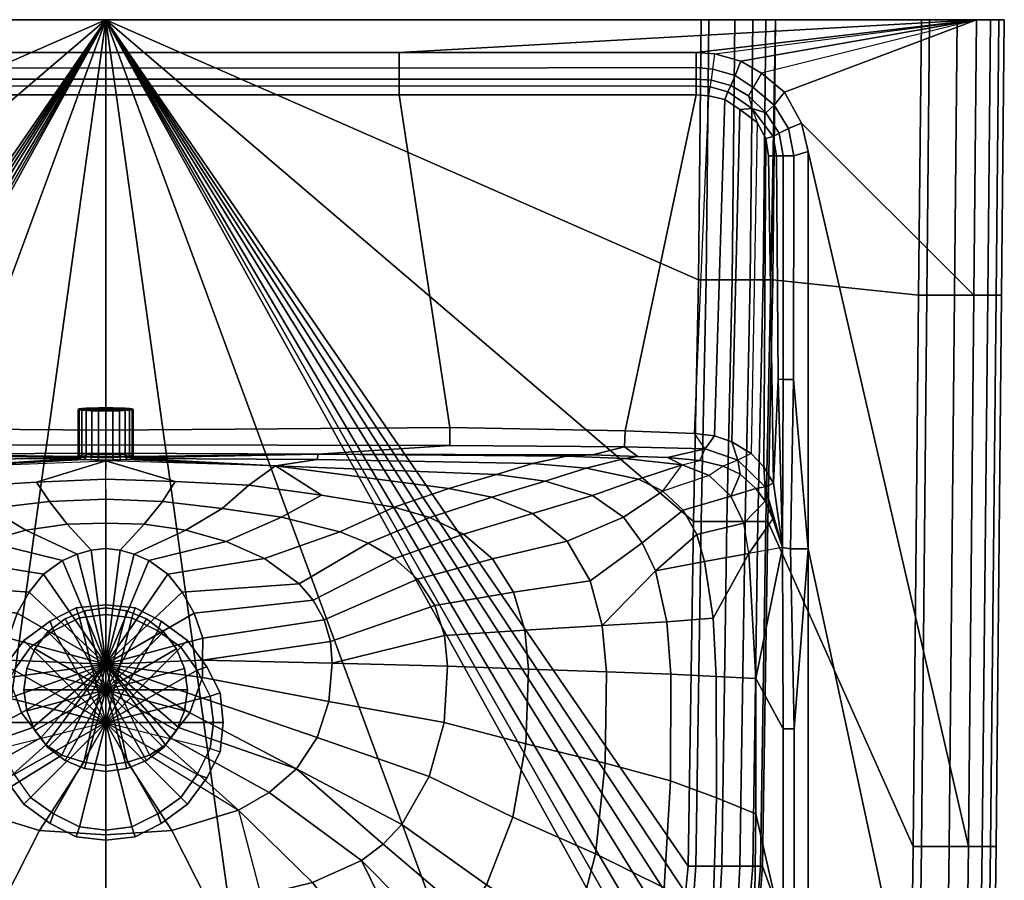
# Model space of a CAD drawing. Extents: x 0 to 550, y 0 to 430.
# Tile 3 of 3: x 249 to 550, y 167 to 430. Entities that reach past the tile are written whole.
import ezdxf

# ---------------------------------------------------------------- set-up
doc = ezdxf.new("R2010")
doc.units = 0
doc.header["$MEASUREMENT"] = 0
doc.linetypes.add('SOLIDLINE', pattern=[0])
doc.layers.add('VB_ABFLUSS', color=252, linetype='SOLIDLINE')
doc.layers.add('VB_KERAMIK', color=252, linetype='SOLIDLINE')

msp = doc.modelspace()

# ---------------------------------------------------------------- meshes
at = {"layer": 'VB_ABFLUSS', "color": 252}
mesh = msp.add_polyface(dxfattribs=at)
corners = [(250, 225, 52), (250, 225, 53.3333), (250.889, 231.445, 52), (250.889, 218.555, 52), (250.889, 231.445, 53.3333), (250.889, 218.555, 53.3333), (253.333, 237.445, 52), (253.333, 212.555, 52), (253.333, 237.445, 53.3333), (253.333, 212.555, 53.3333), (257.333, 242.667, 52), (257.333, 207.333, 52), (257.333, 242.667, 53.3333), (257.333, 207.333, 53.3333), (262.556, 246.667, 52), (262.556, 203.333, 52), (262.556, 246.667, 53.3333), (262.556, 203.333, 53.3333), (268.556, 249.111, 52), (268.556, 200.889, 52), (268.556, 249.111, 53.3333), (268.556, 200.889, 53.3333), (275, 250, 52), (275, 200, 52), (275, 250, 53.3333), (275, 200, 53.3333), (275, 225, 54), (281.444, 249.111, 52), (281.444, 200.889, 52), (281.444, 249.111, 53.3333), (281.444, 200.889, 53.3333), (287.444, 246.667, 52), (287.444, 203.333, 52), (287.444, 246.667, 53.3333), (287.444, 203.333, 53.3333), (292.667, 242.667, 52), (292.667, 207.333, 52), (292.667, 242.667, 53.3333), (292.667, 207.333, 53.3333), (296.667, 237.445, 52), (296.667, 212.555, 52), (296.667, 237.445, 53.3333), (296.667, 212.555, 53.3333), (299.111, 231.445, 52), (299.111, 218.555, 52), (299.111, 231.445, 53.3333), (299.111, 218.555, 53.3333), (300, 225, 52), (300, 225, 53.3333)]
mesh.append_faces([[corners[k] for k in face] for face in [(47, 48, 46, 44), (44, 46, 42, 40), (40, 42, 38, 36), (36, 38, 34, 32), (32, 34, 30, 28), (28, 30, 25, 23), (48, 26, 46), (46, 26, 42), (42, 26, 38), (38, 26, 34), (34, 26, 30), (30, 26, 25), (3, 5, 1, 0), (7, 9, 5, 3), (11, 13, 9, 7), (15, 17, 13, 11), (19, 21, 17, 15), (23, 25, 21, 19), (5, 26, 1), (9, 26, 5), (13, 26, 9), (17, 26, 13), (21, 26, 17), (25, 26, 21), (0, 1, 4, 2), (2, 4, 8, 6), (6, 8, 12, 10), (10, 12, 16, 14), (14, 16, 20, 18), (18, 20, 24, 22), (1, 26, 4), (4, 26, 8), (8, 26, 12), (12, 26, 16), (16, 26, 20), (20, 26, 24), (43, 45, 48, 47), (39, 41, 45, 43), (35, 37, 41, 39), (31, 33, 37, 35), (27, 29, 33, 31), (22, 24, 29, 27), (45, 26, 48), (41, 26, 45), (37, 26, 41), (33, 26, 37), (29, 26, 33), (24, 26, 29)]])
at = {"layer": 'VB_KERAMIK', "color": 252}
mesh = msp.add_polyface(dxfattribs=at)
corners = [(8.46154, 430, 108.783), (275, 430, 180), (4.23077, 430, 126.13), (1.69231, 430, 143.478), (0, 430, 166.304), (0, 430, 170.87), (1.69231, 430, 175.435), (4.23077, 430, 178.174), (8.46154, 430, 180), (73.0073, 430, 52.8235), (73.7986, 350.418, 52.8235), (77.7556, 350.418, 38.2941), (76.9642, 430, 38.2941), (75.3814, 276.486, 52.8235), (79.3383, 276.486, 38.2941), (83.2953, 350.418, 24.5294), (82.5039, 430, 24.5294), (84.878, 276.486, 24.5294), (91.209, 350.418, 12.2941), (90.4177, 430, 12.2941), (92.7918, 276.486, 12.2941), (93.5832, 350.418, 10), (92.7919, 430, 10), (95.166, 276.486, 10), (185.161, 420, 180), (185.161, 415.193, 178.635), (94.3168, 415.322, 178.343), (94.3168, 420, 180), (185.161, 411.76, 174.977), (94.2512, 411.76, 174.977), (185.161, 409.799, 172.887), (94.3168, 409.624, 173.069), (185.161, 407.052, 172.107), (94.3168, 407.052, 172.107), (88.5802, 419.549, 180), (89.2366, 414.823, 178.651), (89.5747, 411.447, 174.977), (90.0008, 409.45, 172.878), (90.3744, 406.747, 172.107), (80.5959, 417.336, 180), (82.3452, 412.914, 177.955), (83.7254, 409.839, 174.977), (84.5797, 407.881, 173.069), (85.5656, 405.576, 172.107), (74.3081, 413.638, 180), (76.8692, 409.242, 178.156), (78.3255, 406.734, 174.977), (77.153, 402.851, 172.878), (80.9649, 402.501, 172.107), (72.9646, 401.508, 174.977), (75.6414, 398.519, 172.107), (169.673, 305.209, 172.107), (116.035, 304.227, 172.107), (94.8526, 303.425, 172.107), (88.7262, 302.622, 172.107), (83.4254, 300.799, 172.107), (77.501, 297.236, 172.107)]
mesh.append_faces([[corners[k] for k in face] for face in [(0, 1, 1, 2), (2, 1, 1, 3), (3, 1, 1, 4), (4, 1, 1, 5), (5, 1, 1, 6), (6, 1, 1, 7), (7, 1, 1, 8), (9, 10, 11, 12), (10, 13, 14, 11), (12, 11, 15, 16), (11, 14, 17, 15), (16, 15, 18, 19), (15, 17, 20, 18), (19, 18, 21, 22), (18, 20, 23, 21), (24, 25, 26, 27), (25, 28, 29, 26), (28, 30, 31, 29), (30, 32, 33, 31), (34, 35, 26, 27), (35, 36, 29, 26), (36, 37, 31, 29), (37, 38, 33, 31), (39, 40, 35, 34), (40, 41, 36, 35), (41, 42, 37, 36), (42, 43, 38, 37), (44, 45, 40, 39), (45, 46, 41, 40), (46, 47, 42, 41), (47, 48, 43, 42), (46, 47, 47, 49), (47, 50, 48, 47), (51, 52, 33, 32), (33, 38, 53, 52), (38, 43, 54, 53), (43, 48, 55, 54), (48, 50, 56, 55)]])
mesh = msp.add_polyface(dxfattribs=at)
corners = [(70, 430, 75), (275, 430, 180), (25.3846, 430, 75), (22.8462, 430, 77.7391), (14.3846, 430, 92.3478), (8.46154, 430, 108.783), (275, 430, 10), (93.5832, 350.418, 10), (95.166, 276.486, 10), (92.7919, 430, 10), (73.0073, 430, 52.8235), (76.9642, 430, 38.2941), (82.5039, 430, 24.5294), (90.4177, 430, 12.2941), (185.161, 420, 180), (8.46154, 430, 180), (275, 420, 180), (275, 415.303, 178.309), (185.161, 415.193, 178.635), (275, 411.759, 174.977), (185.161, 411.76, 174.977), (275, 409.639, 173.078), (185.161, 409.799, 172.887), (275, 407.052, 172.107), (185.161, 407.052, 172.107), (275, 304.398, 172.037), (169.673, 305.209, 172.107), (266.569, 296.521, 147.051), (266.569, 310.762, 146.078), (266.906, 310.642, 143.902), (266.906, 296.402, 144.875), (267.665, 296.291, 142.865), (267.665, 310.533, 141.893), (269.014, 296.195, 141.107), (269.014, 310.435, 140.134), (275, 310.762, 146.078), (270.784, 310.363, 138.794), (272.808, 310.322, 138.042), (275, 310.303, 137.708), (266.906, 296.641, 149.227), (266.906, 310.88, 148.255), (267.665, 296.751, 151.236), (267.665, 310.99, 150.264), (269.014, 296.847, 152.995), (269.014, 311.087, 152.022), (270.784, 296.921, 154.334), (270.784, 311.159, 153.361), (272.808, 296.962, 155.087), (272.808, 311.201, 154.115), (275, 296.979, 155.422), (275, 311.22, 154.45)]
mesh.append_faces([[corners[k] for k in face] for face in [(0, 1, 1, 2), (2, 1, 1, 3), (3, 1, 1, 4), (4, 1, 1, 5), (6, 7, 8), (6, 9, 7), (10, 1, 1, 0), (11, 1, 1, 10), (12, 1, 1, 11), (13, 1, 1, 12), (9, 6, 1, 13), (14, 15, 1, 16), (16, 17, 18, 14), (17, 19, 20, 18), (19, 21, 22, 20), (21, 23, 24, 22), (25, 26, 24, 23), (27, 28, 29, 30), (31, 32, 29, 30), (33, 34, 32, 31), (28, 35, 35, 29), (32, 35, 35, 29), (34, 35, 35, 32), (36, 35, 35, 34), (37, 35, 35, 36), (38, 35, 35, 37), (39, 40, 28, 27), (41, 42, 40, 39), (43, 44, 42, 41), (45, 46, 44, 43), (47, 48, 46, 45), (49, 50, 48, 47), (28, 35, 35, 40), (42, 35, 35, 40), (44, 35, 35, 42), (46, 35, 35, 44), (48, 35, 35, 46), (50, 35, 35, 48)]])
mesh = msp.add_polyface(dxfattribs=at)
corners = [(275, 430, 10), (95.166, 276.486, 10), (96.7487, 170.968, 10), (210, 297.036, 164.337), (133.958, 296.469, 157.673), (126.039, 296.901, 164.457), (210.279, 295.424, 137.967), (144.374, 294.172, 137.144), (223.031, 292.963, 99.3136), (155.429, 290.801, 117.6), (140.476, 288.767, 117.59), (127.935, 292.755, 136.922), (265.725, 295.771, 147.101), (275, 297.367, 164.047), (169.678, 299.68, 169.816), (275, 299.885, 169.649), (116.192, 299.29, 169.977), (169.673, 305.209, 172.107), (275, 304.398, 172.037), (116.035, 304.227, 172.107), (266.569, 296.521, 147.051), (266.906, 296.402, 144.875), (266.063, 295.643, 144.758), (266.99, 295.52, 142.498), (267.665, 296.291, 142.865), (268.424, 295.414, 140.572), (269.014, 296.195, 141.107), (270.363, 295.336, 139.149), (270.784, 296.122, 139.768), (272.639, 295.286, 138.228), (272.808, 296.081, 139.014), (275, 295.267, 137.893), (275, 296.062, 138.679), (270.784, 310.363, 138.794), (269.014, 310.435, 140.134), (272.808, 310.322, 138.042), (275, 310.303, 137.708), (266.063, 295.9, 149.447), (266.906, 296.641, 149.227), (266.99, 296.023, 151.706), (267.665, 296.751, 151.236), (268.424, 296.129, 153.632), (269.014, 296.847, 152.995), (270.363, 296.208, 155.055), (270.784, 296.921, 154.334), (272.639, 296.257, 155.976), (272.808, 296.962, 155.087), (275, 296.276, 156.311), (275, 296.979, 155.422), (275.03, 295.007, 99.5)]
mesh.append_faces([[corners[k] for k in face] for face in [(0, 1, 2), (3, 4, 5, 3), (6, 7, 4, 3), (8, 9, 7, 6), (9, 10, 11, 7), (12, 8, 8, 6), (13, 3, 14, 15), (3, 5, 16, 14), (15, 14, 17, 18), (14, 16, 19, 17), (12, 20, 21, 22), (23, 24, 21, 22), (25, 26, 24, 23), (27, 28, 26, 25), (29, 30, 28, 27), (31, 32, 30, 29), (28, 33, 34, 26), (30, 35, 33, 28), (32, 36, 35, 30), (37, 38, 20, 12), (39, 40, 38, 37), (41, 42, 40, 39), (43, 44, 42, 41), (45, 46, 44, 43), (47, 48, 46, 45), (22, 8, 8, 12), (22, 8, 8, 23), (23, 8, 8, 25), (25, 8, 49, 27), (27, 49, 49, 29), (29, 49, 49, 31), (12, 6, 3, 37), (37, 3, 3, 39), (39, 3, 3, 41), (41, 3, 3, 43), (43, 3, 3, 45), (45, 3, 3, 47), (13, 47, 47, 3)]])
mesh = msp.add_polyface(dxfattribs=at)
corners = [(275, 430, 10), (165.135, 131.842, 10), (232.73, 126.951, 10), (112.576, 136.733, 10), (108.619, 138.363, 10), (104.663, 141.623, 10), (100.706, 148.145, 10), (98.3315, 154.665, 10), (97.5401, 162.817, 10), (96.7487, 170.968, 10), (223.031, 292.963, 99.3136), (169.939, 286.507, 98.829), (155.429, 290.801, 117.6), (156.859, 283.853, 98.698), (140.476, 288.767, 117.59), (231.441, 287.168, 82.5335), (208.987, 284.467, 81.9485), (186.731, 280.824, 81.2743), (175.812, 277.647, 80.9316), (144.365, 278.906, 98.5708), (165.473, 272.603, 80.601), (156.581, 265.005, 80.2928), (133.733, 270.388, 98.4528), (239.402, 280.392, 66.3438), (221.189, 277.747, 66.2778), (203.309, 273.253, 66.1925), (194.673, 269.83, 66.146), (186.593, 265.136, 66.0995), (179.575, 258.784, 66.054), (174.304, 250.774, 66.0123), (150.217, 254.868, 80.0188), (171.297, 241.568, 65.9752), (146.733, 243.234, 79.7895), (170.383, 232.167, 65.9435), (145.624, 231.277, 79.6168), (250.512, 273.777, 55.7219), (238.15, 270.339, 55.4349), (226.39, 265.116, 55.1155), (215.836, 257.422, 54.8119), (211.478, 252.34, 54.6809), (208.13, 246.397, 54.5704), (206.196, 239.73, 54.4887), (205.67, 233.059, 54.4404), (251.549, 254.809, 50.0009), (247.923, 248.432, 50.0009), (245.297, 240.8, 50.0009), (245.338, 234.037, 50.0009), (171.46, 214.951, 65.9018), (146.443, 208.403, 79.4505), (206.688, 221.418, 54.4488), (245.371, 228.686, 50.0009)]
mesh.append_faces([[corners[k] for k in face] for face in [(0, 1, 2), (0, 3, 1), (0, 4, 3), (0, 5, 4), (0, 6, 5), (0, 7, 6), (0, 8, 7), (0, 9, 8), (10, 11, 12, 10), (11, 13, 14, 12), (15, 16, 10), (16, 17, 11, 10), (17, 18, 13, 11), (13, 19, 20, 18), (20, 21, 22, 19), (23, 24, 16, 15), (24, 25, 17, 16), (25, 26, 18, 17), (18, 20, 27, 26), (27, 28, 21, 20), (28, 29, 30, 21), (29, 31, 32, 30), (31, 33, 34, 32), (35, 36, 24, 23), (36, 37, 25, 24), (37, 38, 26, 25), (26, 27, 39, 38), (39, 40, 28, 27), (40, 41, 29, 28), (41, 42, 31, 29), (42, 33, 31), (43, 44, 39, 38), (44, 45, 40, 39), (45, 46, 41, 40), (46, 42, 41), (33, 47, 48, 34), (42, 49, 47, 33), (46, 50, 49, 42)]])
mesh = msp.add_polyface(dxfattribs=at)
corners = [(275, 430, 10), (232.73, 126.951, 10), (275, 126.951, 10), (244, 232, 10), (244, 232, 3), (240, 224, 3), (240, 224, 10), (250, 240, 10), (250, 240, 3), (258, 246, 10), (258, 246, 3), (266, 250, 10), (266, 250, 3), (275, 251, 10), (275, 251, 3), (247, 231), (243, 223), (252, 238), (259, 243), (267, 247), (275, 248), (275, 215), (274.926, 289.419, 83.216), (253.849, 288.539, 82.9392), (275.03, 295.007, 99.5), (231.441, 287.168, 82.5335), (223.031, 292.963, 99.3136), (275.082, 283.261, 66.3959), (257.837, 282.537, 66.3782), (239.402, 280.392, 66.3438), (275, 275.989, 56.2039), (263.205, 275.678, 55.9289), (250.512, 273.777, 55.7219), (275, 268.152, 50.0001), (270.535, 267.641, 50), (266.274, 266.498, 50), (261.758, 264.489, 50), (238.15, 270.339, 55.4349), (255.956, 260.391, 50.0009), (226.39, 265.116, 55.1155), (251.549, 254.809, 50.0009), (215.836, 257.422, 54.8119), (275, 232.799, 50.0001), (247.923, 248.432, 50.0009), (245.297, 240.8, 50.0009), (245.338, 234.037, 50.0009), (245.371, 228.686, 50.0009), (247.364, 223.122, 50.0009), (249.219, 217.941, 50.0009), (252.681, 213.47, 50.0009)]
mesh.append_faces([[corners[k] for k in face] for face in [(0, 1, 2), (3, 4, 5, 6), (7, 8, 4, 3), (9, 10, 8, 7), (11, 12, 10, 9), (13, 14, 12, 11), (4, 15, 16, 5), (8, 17, 15, 4), (10, 18, 17, 8), (12, 19, 18, 10), (14, 20, 19, 12), (17, 21, 21, 15), (18, 21, 21, 17), (19, 21, 21, 18), (20, 21, 21, 19), (22, 23, 24), (23, 25, 26, 24), (27, 28, 23, 22), (28, 29, 25, 23), (30, 31, 28, 27), (31, 32, 29, 28), (33, 34, 31, 30), (34, 35, 32, 31), (35, 36, 37, 32), (36, 38, 39, 37), (38, 40, 41, 39), (42, 34, 33), (42, 35, 34), (42, 36, 35), (42, 38, 36), (42, 40, 38), (42, 43, 40), (42, 44, 43), (42, 45, 44), (42, 46, 45), (42, 47, 46), (42, 48, 47), (42, 49, 48)]])
mesh = msp.add_polyface(dxfattribs=at)
corners = [(275, 232.799, 50.0001), (297.319, 213.47, 50.0009), (300.781, 217.941, 50.0009), (275, 248), (275, 215), (283, 247), (291, 243), (298, 238), (303, 231), (275, 430, 10), (317.27, 126.951, 10), (275, 126.951, 10), (274.926, 289.419, 83.216), (296.262, 288.746, 82.9392), (275.03, 295.007, 99.5), (294.044, 260.391, 50.0009), (298.451, 254.809, 50.0009), (334.164, 257.422, 54.8119), (323.61, 265.116, 55.1155), (275, 251, 3), (284, 250, 3), (292, 246, 3), (275, 251, 10), (284, 250, 10), (292, 246, 10), (300, 240, 3), (300, 240, 10), (306, 232, 3), (306, 232, 10), (310, 224, 3), (310, 224, 10), (307, 223), (302.636, 223.122, 50.0009), (304.629, 228.686, 50.0009), (304.662, 234.037, 50.0009), (304.703, 240.8, 50.0009), (302.077, 248.432, 50.0009), (288.242, 264.489, 50), (283.726, 266.498, 50), (279.465, 267.641, 50), (299.488, 273.777, 55.7219), (286.795, 275.678, 55.9289), (275, 268.152, 50.0001), (275, 275.989, 56.2039), (292.43, 282.589, 66.3782), (275.082, 283.261, 66.3959), (310.598, 280.392, 66.3438), (318.774, 287.582, 82.5335), (311.85, 270.339, 55.4349)]
mesh.append_faces([[corners[k] for k in face] for face in [(0, 1, 2), (3, 4, 4, 5), (5, 4, 4, 6), (6, 4, 4, 7), (7, 4, 4, 8), (9, 10, 11), (12, 13, 14), (15, 16, 17, 18), (19, 3, 5, 20), (20, 5, 6, 21), (22, 19, 20, 23), (23, 20, 21, 24), (24, 21, 25, 26), (26, 25, 27, 28), (28, 27, 29, 30), (25, 7, 8, 27), (27, 8, 31, 29), (21, 6, 7, 25), (0, 2, 32), (0, 32, 33), (0, 33, 34), (0, 34, 35), (0, 35, 36), (0, 36, 16), (0, 16, 15), (0, 15, 37), (0, 37, 38), (0, 38, 39), (39, 38, 40, 41), (42, 39, 41, 43), (43, 41, 44, 45), (45, 44, 13, 12), (44, 46, 47, 13), (41, 40, 46, 44), (37, 15, 18, 48), (38, 37, 48, 40), (0, 39, 42)]])
mesh = msp.add_polyface(dxfattribs=at)
corners = [(384.527, 272.603, 80.601), (393.419, 265.005, 80.2928), (416.267, 270.388, 98.4528), (405.635, 278.906, 98.5708), (275, 430, 10), (453.251, 170.968, 10), (452.46, 162.817, 10), (451.668, 154.665, 10), (449.294, 148.145, 10), (445.337, 141.623, 10), (441.381, 138.363, 10), (437.424, 136.733, 10), (384.865, 131.842, 10), (344.33, 233.059, 54.4404), (343.312, 221.418, 54.4488), (378.54, 214.951, 65.9018), (379.617, 232.167, 65.9435), (403.557, 208.403, 79.4505), (404.376, 231.277, 79.6168), (317.27, 126.951, 10), (374.188, 277.647, 80.9316), (393.141, 283.853, 98.698), (363.269, 280.824, 81.2743), (380.061, 286.507, 98.829), (341.013, 284.467, 81.9485), (326.956, 293.481, 99.3136), (318.774, 287.582, 82.5335), (304.662, 234.037, 50.0009), (304.629, 228.686, 50.0009), (343.804, 239.73, 54.4887), (304.703, 240.8, 50.0009), (341.87, 246.397, 54.5704), (302.077, 248.432, 50.0009), (338.522, 252.34, 54.6809), (298.451, 254.809, 50.0009), (334.164, 257.422, 54.8119), (323.61, 265.116, 55.1155), (355.327, 269.83, 66.146), (346.691, 273.253, 66.1925), (311.85, 270.339, 55.4349), (328.811, 277.747, 66.2778), (299.488, 273.777, 55.7219), (310.598, 280.392, 66.3438), (378.703, 241.568, 65.9752), (375.696, 250.774, 66.0123), (370.425, 258.784, 66.054), (363.407, 265.136, 66.0995), (403.267, 243.234, 79.7895), (399.783, 254.868, 80.0188), (394.571, 290.801, 117.6), (409.524, 288.767, 117.59)]
mesh.append_faces([[corners[k] for k in face] for face in [(0, 1, 2, 3), (4, 5, 6), (4, 6, 7), (4, 7, 8), (4, 8, 9), (4, 9, 10), (4, 10, 11), (4, 11, 12), (13, 14, 15, 16), (16, 15, 17, 18), (4, 12, 19), (20, 0, 3, 21), (22, 20, 21, 23), (24, 22, 23, 25), (26, 24, 25), (27, 28, 14, 13), (27, 13, 29), (30, 27, 29, 31), (32, 30, 31, 33), (34, 32, 33, 35), (36, 35, 37, 38), (39, 36, 38, 40), (41, 39, 40, 42), (42, 40, 24, 26), (13, 16, 43), (29, 13, 43, 44), (31, 29, 44, 45), (33, 31, 45, 46), (46, 45, 1, 0), (37, 46, 0, 20), (38, 37, 20, 22), (43, 16, 18, 47), (44, 43, 47, 48), (45, 44, 48, 1), (40, 38, 22, 24), (35, 33, 46, 37), (25, 23, 49, 25), (23, 21, 50, 49)]])
mesh = msp.add_polyface(dxfattribs=at)
corners = [(340, 297.036, 164.337), (423.961, 296.901, 164.457), (433.808, 299.29, 169.977), (380.322, 299.68, 169.816), (339.721, 295.424, 137.967), (405.626, 294.172, 137.144), (416.042, 296.469, 157.673), (433.965, 304.227, 172.107), (380.327, 305.209, 172.107), (275, 430, 10), (454.834, 276.486, 10), (453.251, 170.968, 10), (296.262, 288.746, 82.9392), (318.774, 287.582, 82.5335), (326.956, 293.481, 99.3136), (275.03, 295.007, 99.5), (275, 297.367, 164.047), (275, 296.276, 156.311), (281.576, 296.129, 153.632), (279.637, 296.208, 155.055), (277.361, 296.257, 155.976), (283.01, 296.023, 151.706), (283.937, 295.9, 149.447), (284.275, 295.771, 147.101), (275, 299.885, 169.649), (281.576, 295.414, 140.572), (279.637, 295.336, 139.149), (283.01, 295.52, 142.498), (283.937, 295.643, 144.758), (275, 304.398, 172.037), (394.571, 290.801, 117.6), (283.431, 296.521, 147.051), (283.094, 296.402, 144.875), (282.335, 296.291, 142.865), (277.361, 295.286, 138.228), (275, 295.267, 137.893), (275, 296.062, 138.679), (275, 310.303, 137.708), (277.192, 310.322, 138.042), (277.192, 296.081, 139.014), (279.216, 310.363, 138.794), (279.216, 296.122, 139.768), (280.986, 310.435, 140.134), (280.986, 296.195, 141.107), (282.335, 296.751, 151.236), (283.094, 296.641, 149.227), (279.216, 296.921, 154.334), (280.986, 296.847, 152.995), (277.192, 296.962, 155.087), (275, 296.979, 155.422)]
mesh.append_faces([[corners[k] for k in face] for face in [(0, 1, 2, 3), (4, 5, 6, 0), (0, 6, 1, 0), (3, 2, 7, 8), (9, 10, 11), (12, 13, 14, 15), (16, 17, 17, 0), (18, 0, 0, 19), (19, 0, 0, 20), (20, 0, 0, 17), (21, 0, 0, 18), (22, 0, 0, 21), (23, 4, 0, 22), (16, 0, 3, 24), (25, 14, 15, 26), (27, 14, 14, 25), (28, 14, 14, 27), (28, 14, 14, 23), (24, 3, 8, 29), (23, 14, 14, 4), (14, 30, 5, 4), (23, 31, 32, 28), (27, 33, 32, 28), (34, 15, 15, 35), (26, 15, 15, 34), (36, 37, 38, 39), (39, 38, 40, 41), (41, 40, 42, 43), (34, 39, 41, 26), (26, 41, 43, 25), (35, 36, 39, 34), (25, 43, 33, 27), (21, 44, 45, 22), (22, 45, 31, 23), (19, 46, 47, 18), (18, 47, 44, 21), (20, 48, 46, 19), (17, 49, 48, 20)]])
mesh = msp.add_polyface(dxfattribs=at)
corners = [(364.839, 420, 180), (541.538, 430, 180), (275, 430, 180), (275, 420, 180), (457.208, 430, 10), (275, 430, 10), (459.582, 430, 12.2941), (467.496, 430, 24.5294), (473.036, 430, 38.2941), (476.993, 430, 52.8235), (480, 430, 75), (456.417, 350.418, 10), (454.834, 276.486, 10), (535.615, 430, 92.3478), (541.538, 430, 108.783), (527.154, 430, 77.7391), (524.615, 430, 75), (275, 304.398, 172.037), (380.327, 305.209, 172.107), (364.839, 407.052, 172.107), (275, 407.052, 172.107), (275, 409.639, 173.078), (364.839, 409.799, 172.887), (275, 411.759, 174.977), (364.839, 411.76, 174.977), (275, 415.303, 178.309), (364.839, 415.193, 178.635), (275, 311.22, 154.45), (275, 310.762, 146.078), (277.192, 311.201, 154.115), (279.216, 311.159, 153.361), (280.986, 311.087, 152.022), (282.335, 310.99, 150.264), (283.094, 310.88, 148.255), (283.431, 310.762, 146.078), (283.094, 296.641, 149.227), (283.431, 296.521, 147.051), (283.094, 310.642, 143.902), (283.094, 296.402, 144.875), (280.986, 296.195, 141.107), (280.986, 310.435, 140.134), (282.335, 310.533, 141.893), (282.335, 296.291, 142.865), (275, 310.303, 137.708), (277.192, 310.322, 138.042), (279.216, 310.363, 138.794), (275, 296.979, 155.422), (277.192, 296.962, 155.087), (279.216, 296.921, 154.334), (280.986, 296.847, 152.995), (282.335, 296.751, 151.236)]
mesh.append_faces([[corners[k] for k in face] for face in [(0, 1, 2, 3), (4, 5, 2, 6), (6, 2, 2, 7), (7, 2, 2, 8), (8, 2, 2, 9), (9, 2, 2, 10), (5, 4, 11), (5, 11, 12), (13, 2, 2, 14), (15, 2, 2, 13), (16, 2, 2, 15), (10, 2, 2, 16), (17, 18, 19, 20), (21, 20, 19, 22), (23, 21, 22, 24), (25, 23, 24, 26), (3, 25, 26, 0), (27, 28, 28, 29), (29, 28, 28, 30), (30, 28, 28, 31), (31, 28, 28, 32), (32, 28, 28, 33), (34, 28, 28, 33), (35, 33, 34, 36), (36, 34, 37, 38), (39, 40, 41, 42), (42, 41, 37, 38), (43, 28, 28, 44), (44, 28, 28, 45), (45, 28, 28, 40), (40, 28, 28, 41), (41, 28, 28, 37), (34, 28, 28, 37), (46, 27, 29, 47), (47, 29, 30, 48), (48, 30, 31, 49), (49, 31, 32, 50), (50, 32, 33, 35)]])
mesh = msp.add_polyface(dxfattribs=at)
corners = [(380.327, 305.209, 172.107), (433.965, 304.227, 172.107), (455.683, 407.052, 172.107), (364.839, 407.052, 172.107), (364.839, 409.799, 172.887), (455.683, 409.624, 173.069), (364.839, 411.76, 174.977), (455.749, 411.76, 174.977), (364.839, 415.193, 178.635), (455.683, 415.322, 178.343), (364.839, 420, 180), (455.683, 420, 180), (545.769, 430, 178.174), (275, 430, 180), (541.538, 430, 180), (548.308, 430, 175.435), (550, 430, 170.87), (550, 430, 166.304), (548.308, 430, 143.478), (545.769, 430, 126.13), (541.538, 430, 108.783), (458.791, 350.418, 12.2941), (457.208, 276.486, 12.2941), (454.834, 276.486, 10), (456.417, 350.418, 10), (466.705, 350.418, 24.5294), (465.122, 276.486, 24.5294), (472.244, 350.418, 38.2941), (470.662, 276.486, 38.2941), (476.201, 350.418, 52.8235), (474.619, 276.486, 52.8235), (473.036, 430, 38.2941), (467.496, 430, 24.5294), (459.582, 430, 12.2941), (457.208, 430, 10), (476.993, 430, 52.8235), (469.035, 402.501, 172.107), (474.359, 398.519, 172.107), (472.499, 297.236, 172.107), (466.575, 300.799, 172.107), (464.434, 405.576, 172.107), (461.274, 302.622, 172.107), (459.626, 406.747, 172.107), (455.147, 303.425, 172.107), (475.692, 413.638, 180), (473.131, 409.242, 178.156), (467.655, 412.914, 177.955), (469.404, 417.336, 180), (460.763, 414.823, 178.651), (461.42, 419.549, 180), (471.674, 406.734, 174.977), (472.847, 402.851, 172.878), (477.035, 401.508, 174.977), (465.42, 407.881, 173.069), (466.275, 409.839, 174.977), (459.999, 409.45, 172.878), (460.425, 411.447, 174.977)]
mesh.append_faces([[corners[k] for k in face] for face in [(0, 1, 2, 3), (4, 3, 2, 5), (6, 4, 5, 7), (8, 6, 7, 9), (10, 8, 9, 11), (12, 13, 13, 14), (15, 13, 13, 12), (16, 13, 13, 15), (17, 13, 13, 16), (18, 13, 13, 17), (19, 13, 13, 18), (20, 13, 13, 19), (21, 22, 23, 24), (25, 26, 22, 21), (27, 28, 26, 25), (29, 30, 28, 27), (31, 27, 25, 32), (33, 21, 24, 34), (32, 25, 21, 33), (35, 29, 27, 31), (36, 37, 38, 39), (40, 36, 39, 41), (42, 40, 41, 43), (1, 43, 42, 2), (44, 45, 46, 47), (47, 46, 48, 49), (11, 9, 48, 49), (50, 51, 51, 52), (50, 51, 53, 54), (54, 53, 55, 56), (7, 5, 55, 56), (51, 36, 40, 53), (51, 37, 36, 51), (53, 40, 42, 55), (5, 2, 42, 55), (46, 54, 56, 48), (45, 50, 54, 46), (9, 7, 56, 48)]])
mesh = msp.add_polyface(dxfattribs=at)
corners = [(455.683, 420, 180), (541.538, 430, 180), (364.839, 420, 180), (489.968, 389.684, 180), (539, 177.059, 180), (540.692, 345.686, 180), (487.971, 398.347, 180), (534.769, 345.686, 92.3478), (526.308, 345.686, 77.7391), (527.154, 430, 77.7391), (535.615, 430, 92.3478), (523.769, 345.686, 75), (479.209, 350.418, 75), (480, 430, 75), (524.615, 430, 75), (478.576, 350.418, 67.3529), (476.993, 276.486, 67.3529), (474.619, 276.486, 52.8235), (476.201, 350.418, 52.8235), (477.626, 276.486, 75), (476.993, 430, 52.8235), (461.42, 419.549, 180), (469.404, 417.336, 180), (475.692, 413.638, 180), (482.745, 407.812, 180), (540.692, 345.686, 108.783), (541.538, 430, 108.783), (544.923, 345.686, 126.13), (545.769, 430, 126.13), (547.462, 345.686, 143.478), (548.308, 430, 143.478), (549.154, 345.686, 166.304), (550, 430, 166.304), (549.154, 345.686, 170.87), (550, 430, 170.87), (547.462, 345.686, 175.435), (548.308, 430, 175.435), (544.923, 345.686, 178.174), (545.769, 430, 178.174), (476.397, 293.172, 172.107), (479.359, 288.201, 172.107), (477.831, 388.321, 172.107), (477.053, 393.627, 172.107), (472.499, 297.236, 172.107), (474.359, 398.519, 172.107), (480.282, 388.321, 173.098), (480.78, 320.011, 172.853), (482.323, 388.321, 175.105), (482.323, 319.866, 175.105), (485.621, 388.321, 178.322), (485.516, 319.866, 178.657), (490, 268.119, 180), (481.128, 395.233, 174.977), (479.222, 394.255, 173.115), (477.035, 401.508, 174.977), (472.847, 402.851, 172.878), (473.131, 409.242, 178.156), (471.674, 406.734, 174.977), (479.604, 403.884, 178.446), (483.993, 396.673, 178.625)]
mesh.append_faces([[corners[k] for k in face] for face in [(0, 1, 1, 2), (3, 4, 5, 6), (7, 8, 9, 10), (11, 12, 13, 14), (8, 11, 14, 9), (15, 16, 17, 18), (12, 19, 16, 15), (13, 15, 18, 20), (13, 12, 15, 13), (21, 1, 1, 0), (21, 1, 1, 22), (22, 1, 1, 23), (24, 1, 1, 23), (6, 5, 1, 24), (25, 7, 10, 26), (27, 25, 26, 28), (29, 27, 28, 30), (31, 29, 30, 32), (33, 31, 32, 34), (35, 33, 34, 36), (37, 35, 36, 38), (5, 37, 38, 1), (39, 40, 41, 42), (43, 39, 42, 44), (45, 41, 40, 46), (47, 45, 46, 48), (49, 47, 48, 50), (3, 49, 50, 51), (52, 53, 45, 47), (54, 55, 53, 52), (55, 44, 42, 53), (53, 42, 41, 45), (56, 57, 54, 58), (23, 56, 58, 24), (6, 59, 49, 3), (24, 58, 59, 6), (58, 54, 52, 59), (59, 52, 47, 49)]])
mesh = msp.add_polyface(dxfattribs=at)
corners = [(482.323, 150.253, 175.105), (482.323, 213.06, 175.078), (473.937, 228.407, 156.538), (473.983, 187.036, 156.424), (490, 268.119, 180), (485.653, 213.06, 178.322), (485.653, 150.253, 178.322), (490, 59.4283, 180), (447.903, 229.751, 117.54), (447.815, 197.077, 117.529), (461.906, 191.92, 135.956), (461.87, 229.058, 136.067), (537.308, 48.0588, 180), (539, 177.059, 180), (489.968, 389.684, 180), (520.385, 48.0588, 75), (476.043, 170.968, 75), (477.626, 276.486, 75), (522.077, 177.059, 75), (459.582, 125.321, 38.2941), (453.251, 113.909, 38.2941), (450.086, 123.691, 24.5294), (455.625, 133.472, 24.5294), (465.122, 138.363, 38.2941), (460.374, 144.884, 24.5294), (468.288, 154.665, 38.2941), (462.748, 156.296, 24.5294), (469.079, 170.968, 38.2941), (463.539, 170.968, 24.5294), (455.625, 170.968, 12.2941), (454.834, 161.186, 12.2941), (452.46, 162.817, 10), (453.251, 170.968, 10), (450.877, 144.884, 12.2941), (453.251, 151.405, 12.2941), (451.668, 154.665, 10), (462.748, 118.8, 52.8235), (454.834, 107.388, 52.8235), (471.453, 151.405, 52.8235), (468.288, 135.102, 52.8235), (473.827, 151.405, 67.3529), (470.662, 131.842, 67.3529), (474.46, 150.753, 75), (470.978, 131.19, 75), (464.331, 115.539, 67.3529), (464.647, 114.887, 75), (475.41, 170.968, 67.3529), (473.036, 170.968, 52.8235), (544.077, 48.0588, 143.478), (541.538, 48.0588, 126.13), (543.231, 177.059, 126.13), (545.769, 177.059, 143.478), (545.769, 48.0588, 166.304), (547.462, 177.059, 166.304), (545.769, 48.0588, 170.87), (547.462, 177.059, 170.87), (544.077, 48.0588, 175.435), (545.769, 177.059, 175.435), (541.538, 48.0588, 178.174), (543.231, 177.059, 178.174), (482.323, 102.698, 175.105), (485.653, 60.7921, 178.322), (460.818, 154.733, 135.975), (457.003, 117.748, 136.09), (471.376, 104.329, 156.571), (473.457, 145.645, 156.446), (445.951, 164.413, 117.523)]
mesh.append_faces([[corners[k] for k in face] for face in [(0, 1, 2, 3), (4, 5, 6, 7), (8, 9, 10, 11), (11, 10, 3, 2), (4, 12, 13, 14), (15, 16, 17, 18), (19, 20, 21, 22), (23, 19, 22, 24), (25, 23, 24, 26), (27, 25, 26, 28), (29, 30, 31, 32), (24, 22, 33, 34), (26, 24, 34, 30), (28, 26, 30, 29), (30, 34, 35, 31), (36, 37, 20, 19), (38, 39, 23, 25), (40, 41, 39, 38), (42, 43, 41, 40), (41, 44, 36, 39), (39, 36, 19, 23), (43, 45, 44, 41), (46, 40, 38, 47), (47, 38, 25, 27), (16, 42, 40, 46), (48, 49, 50, 51), (52, 48, 51, 53), (54, 52, 53, 55), (56, 54, 55, 57), (58, 56, 57, 59), (12, 58, 59, 13), (6, 0, 60, 61), (62, 63, 64, 65), (10, 62, 65, 3), (9, 66, 62, 10), (0, 3, 65), (60, 0, 65, 64), (5, 1, 0, 6)]])
mesh = msp.add_polyface(dxfattribs=at)
corners = [(482.323, 213.06, 175.078), (482.115, 268.469, 174.713), (473.937, 228.407, 156.538), (484.607, 268.139, 177.956), (485.653, 213.06, 178.322), (490, 268.119, 180), (522.077, 177.059, 75), (477.626, 276.486, 75), (479.209, 350.418, 75), (523.769, 345.686, 75), (470.662, 276.486, 38.2941), (469.079, 170.968, 38.2941), (463.539, 170.968, 24.5294), (465.122, 276.486, 24.5294), (474.619, 276.486, 52.8235), (473.036, 170.968, 52.8235), (476.993, 276.486, 67.3529), (475.41, 170.968, 67.3529), (476.043, 170.968, 75), (524.615, 177.059, 77.7391), (526.308, 345.686, 77.7391), (533.077, 177.059, 92.3478), (534.769, 345.686, 92.3478), (539, 177.059, 108.783), (540.692, 345.686, 108.783), (543.231, 177.059, 126.13), (544.923, 345.686, 126.13), (545.769, 177.059, 143.478), (547.462, 345.686, 143.478), (547.462, 177.059, 166.304), (549.154, 345.686, 166.304), (547.462, 177.059, 170.87), (549.154, 345.686, 170.87), (545.769, 177.059, 175.435), (547.462, 345.686, 175.435), (543.231, 177.059, 178.174), (544.923, 345.686, 178.174), (539, 177.059, 180), (540.692, 345.686, 180), (460.911, 246.891, 136.18), (461.87, 229.058, 136.067), (471.863, 266.715, 156.813), (476.775, 287.032, 170.751), (479.359, 288.201, 172.107), (479.203, 277.258, 171.44), (476.864, 282.647, 168.856), (480.78, 320.011, 172.853), (482.323, 319.866, 175.105), (485.516, 319.866, 178.657), (470.305, 275.922, 156.903), (466.294, 284.258, 157), (473.98, 286.542, 168.333), (476.397, 293.172, 172.107), (469.196, 290.904, 167.955), (459.644, 290.497, 157.104), (464.002, 293.339, 167.488), (468.445, 295.245, 170.987), (466.575, 300.799, 172.107), (472.499, 297.236, 172.107)]
mesh.append_faces([[corners[k] for k in face] for face in [(0, 1, 1, 2), (3, 1, 0, 4), (5, 3, 4, 5), (6, 7, 8, 9), (10, 11, 12, 13), (14, 15, 11, 10), (16, 17, 15, 14), (7, 18, 17, 16), (19, 6, 9, 20), (21, 19, 20, 22), (23, 21, 22, 24), (25, 23, 24, 26), (27, 25, 26, 28), (29, 27, 28, 30), (31, 29, 30, 32), (33, 31, 32, 34), (35, 33, 34, 36), (37, 35, 36, 38), (39, 40, 2, 41), (42, 1, 43), (42, 1, 1, 44), (42, 44, 45), (46, 43, 43, 1), (47, 46, 1), (48, 47, 1, 3), (5, 48, 3, 5), (45, 44, 41, 49), (50, 49, 45, 51), (41, 2, 2, 1), (44, 1, 41), (42, 43, 52), (50, 51, 53), (54, 50, 53, 55), (55, 53, 56), (57, 58, 56, 56), (56, 42, 52, 58), (53, 51, 42, 56), (51, 45, 42)]])
mesh = msp.add_polyface(dxfattribs=at)
corners = [(403.267, 243.234, 79.7895), (404.376, 231.277, 79.6168), (428.215, 230.481, 98.1965), (426.96, 244.6, 98.2615), (399.783, 254.868, 80.0188), (423.303, 258.313, 98.3488), (393.419, 265.005, 80.2928), (416.267, 270.388, 98.4528), (405.635, 278.906, 98.5708), (433.435, 277.823, 117.573), (423.941, 284.388, 117.578), (393.141, 283.853, 98.698), (409.524, 288.767, 117.59), (438.103, 289.375, 136.707), (422.065, 292.755, 136.922), (394.571, 290.801, 117.6), (405.626, 294.172, 137.144), (433.832, 295.713, 157.438), (416.042, 296.469, 157.673), (457.208, 276.486, 12.2941), (455.625, 170.968, 12.2941), (453.251, 170.968, 10), (454.834, 276.486, 10), (465.122, 276.486, 24.5294), (463.539, 170.968, 24.5294), (458.267, 264.167, 136.328), (460.911, 246.891, 136.18), (471.863, 266.715, 156.813), (455.89, 272.471, 136.415), (470.305, 275.922, 156.903), (451.672, 279.917, 136.506), (466.294, 284.258, 157), (445.518, 285.722, 136.605), (459.644, 290.497, 157.104), (451.397, 293.777, 157.211), (446.68, 245.79, 117.549), (447.903, 229.751, 117.54), (461.87, 229.058, 136.067), (443.282, 261.349, 117.557), (439.159, 269.912, 117.563), (455.147, 303.425, 172.107), (461.274, 302.622, 172.107), (458.467, 298.726, 170.531), (433.808, 299.29, 169.977), (433.965, 304.227, 172.107), (446.942, 296.023, 165.179), (456.836, 295.147, 166.23), (437.88, 296.369, 164.894), (464.002, 293.339, 167.488), (466.575, 300.799, 172.107), (468.445, 295.245, 170.987), (423.961, 296.901, 164.457)]
mesh.append_faces([[corners[k] for k in face] for face in [(0, 1, 2, 3), (4, 0, 3, 5), (6, 4, 5, 7), (8, 7, 9, 10), (11, 8, 10, 12), (12, 10, 13, 14), (15, 12, 14, 16), (16, 14, 17, 18), (19, 20, 21, 22), (23, 24, 20, 19), (25, 26, 27), (28, 25, 27, 29), (30, 28, 29, 31), (32, 30, 31, 33), (34, 33, 32), (13, 32, 34), (14, 13, 34, 17), (35, 36, 37, 26), (38, 35, 26, 25), (38, 25, 28), (39, 38, 28, 30), (9, 39, 30, 32), (10, 9, 32, 13), (3, 2, 36, 35), (3, 35, 38), (5, 3, 38, 39), (7, 5, 39, 9), (40, 41, 42, 42), (43, 42, 40, 44), (45, 46, 42), (47, 45, 42, 43), (46, 48, 33, 34), (34, 46, 45), (41, 49, 50, 42), (42, 50, 48, 46), (51, 47, 43), (17, 34, 45, 47), (18, 17, 47, 51)]])
mesh = msp.add_polyface(dxfattribs=at)
corners = [(490, 59.4283, 180), (536.461, 39.6275, 180), (537.308, 48.0588, 180), (490, 268.119, 180), (530.539, 40.4706, 92.3478), (522.077, 43, 77.7391), (522.923, 48.0588, 77.7391), (531.385, 48.0588, 92.3478), (524.615, 177.059, 77.7391), (533.077, 177.059, 92.3478), (519.539, 43.8431, 75), (474.46, 150.753, 75), (476.043, 170.968, 75), (520.385, 48.0588, 75), (518.692, 39.6275, 75), (470.978, 131.19, 75), (516.154, 36.2549, 75), (464.647, 114.887, 75), (511.923, 32.8824, 75), (456.733, 101.845, 75), (507.692, 31.1961, 75), (447.237, 94.6723, 75), (503.461, 30.3529, 75), (437.424, 91.4117, 75), (522.077, 177.059, 75), (456.417, 102.497, 67.3529), (446.92, 95.9764, 67.3529), (446.92, 100.867, 52.8235), (454.834, 107.388, 52.8235), (464.331, 115.539, 67.3529), (462.748, 118.8, 52.8235), (488.003, 50.7661, 180), (533.077, 31.1961, 180), (537.308, 48.0588, 108.783), (539, 177.059, 108.783), (541.538, 48.0588, 126.13), (543.231, 177.059, 126.13), (539.846, 37.9412, 126.13), (536.461, 39.6275, 108.783), (539.846, 37.9412, 178.174), (542.385, 37.9412, 175.435), (544.077, 48.0588, 175.435), (541.538, 48.0588, 178.174), (482.323, 60.7921, 175.105), (482.323, 102.698, 175.105), (471.376, 104.329, 156.571), (468.852, 84.0893, 156.662), (485.653, 150.253, 178.322), (485.653, 60.7921, 178.322), (481.16, 53.8786, 174.977), (467.017, 74.3533, 156.714), (449.415, 91.7504, 136.223), (444.77, 84.4067, 136.274), (463.408, 65.3063, 156.766), (452.634, 99.9801, 136.176), (466.306, 39.2732, 174.977), (471.674, 42.3782, 174.977), (456.622, 58.2243, 156.823), (447.695, 54.5133, 156.88), (460.457, 37.6658, 174.977), (477.035, 47.603, 174.977), (479.635, 45.2285, 178.446), (473.162, 39.8702, 178.156), (484.024, 52.4382, 178.625), (482.776, 41.3006, 180), (457.003, 117.748, 136.09)]
mesh.append_faces([[corners[k] for k in face] for face in [(0, 1, 2, 3), (4, 5, 6, 7), (7, 6, 8, 9), (10, 11, 12, 13), (14, 15, 11, 10), (16, 17, 15, 14), (18, 19, 17, 16), (20, 21, 19, 18), (22, 23, 21, 20), (6, 13, 24, 8), (5, 10, 13, 6), (25, 26, 27, 28), (29, 25, 28, 30), (19, 21, 26, 25), (17, 19, 25, 29), (31, 32, 1, 0), (33, 7, 9, 34), (35, 33, 34, 36), (37, 38, 33, 35), (38, 4, 7, 33), (39, 40, 41, 42), (1, 39, 42, 2), (43, 44, 45, 46), (0, 47, 48, 0), (48, 44, 43, 48), (49, 43, 46, 50), (51, 52, 53, 50), (54, 51, 50, 46), (55, 56, 57, 58), (59, 55, 58), (60, 49, 50, 53), (56, 60, 53, 57), (61, 60, 56, 62), (63, 49, 60, 61), (31, 63, 61, 64), (0, 48, 63, 31), (48, 43, 49, 63), (65, 54, 46, 45)]])
mesh = msp.add_polyface(dxfattribs=at)
corners = [(232.73, 122.06, 12.2941), (275, 122.06, 12.2941), (275, 126.951, 10), (232.73, 126.951, 10), (239, 215, 10), (239, 215, 3), (240, 206, 3), (240, 206, 10), (244, 198, 3), (244, 198, 10), (250, 190, 3), (250, 190, 10), (258, 184, 3), (258, 184, 10), (266, 180, 3), (266, 180, 10), (275, 179, 10), (275, 179, 3), (242, 215), (243, 207), (247, 199), (252, 192), (259, 187), (267, 183), (275, 182), (275, 215), (240, 224, 10), (240, 224, 3), (243, 223), (247, 231), (243.589, 159.974, 65.9195), (275, 159.233, 66.3141), (275, 134.06, 81.5111), (234.201, 134.754, 80.9372), (234.345, 188.081, 55.3198), (254.782, 181.92, 55.8268), (227.509, 162.13, 65.913), (275, 180.623, 56.3515), (247.364, 223.122, 50.0009), (249.219, 217.941, 50.0009), (216.587, 200.784, 54.7784), (210.29, 210.351, 54.5714), (252.681, 213.47, 50.0009), (255.182, 210.238, 50.0009), (224.945, 193.509, 55.0384), (256.703, 208.167, 50.0009), (261.605, 204.972, 50), (268.347, 202.775, 50), (275, 201.757, 50.0001), (275, 232.799, 50.0001)]
mesh.append_faces([[corners[k] for k in face] for face in [(0, 1, 2, 3), (4, 5, 6, 7), (7, 6, 8, 9), (9, 8, 10, 11), (11, 10, 12, 13), (13, 12, 14, 15), (16, 17, 14, 15), (5, 18, 19, 6), (6, 19, 20, 8), (8, 20, 21, 10), (12, 22, 21, 10), (14, 23, 22, 12), (17, 24, 23, 14), (18, 25, 25, 19), (20, 25, 25, 19), (21, 25, 25, 20), (22, 25, 25, 21), (23, 25, 25, 22), (24, 25, 25, 23), (26, 27, 5, 4), (27, 28, 18, 5), (28, 25, 25, 18), (29, 25, 25, 28), (30, 31, 32, 33), (34, 35, 30, 36), (35, 37, 31, 30), (38, 39, 40, 41), (39, 42, 40), (42, 43, 44, 40), (43, 45, 34, 44), (45, 46, 34), (46, 47, 35, 34), (47, 48, 37, 35), (49, 43, 42), (49, 45, 43), (49, 46, 45), (49, 47, 46), (49, 48, 47)]])
mesh = msp.add_polyface(dxfattribs=at)
corners = [(281.653, 202.775, 50), (275, 201.757, 50.0001), (275, 232.799, 50.0001), (288.395, 204.972, 50), (293.297, 208.167, 50.0009), (294.818, 210.238, 50.0009), (297.319, 213.47, 50.0009), (300.781, 217.941, 50.0009), (333.413, 200.784, 54.7784), (302.636, 223.122, 50.0009), (339.71, 210.351, 54.5714), (303, 231), (275, 215), (307, 223), (308, 215), (310, 224, 3), (311, 215, 3), (310, 224, 10), (311, 215, 10), (325.055, 193.509, 55.0384), (283, 183), (291, 187), (298, 192), (303, 199), (307, 207), (275, 179, 3), (275, 182), (284, 180, 3), (292, 184, 3), (275, 179, 10), (284, 180, 10), (317.27, 122.06, 12.2941), (275, 122.06, 12.2941), (275, 126.951, 10), (317.27, 126.951, 10), (292, 184, 10), (300, 190, 3), (300, 190, 10), (306, 198, 3), (306, 198, 10), (310, 206, 3), (310, 206, 10), (295.218, 181.92, 55.8268), (275, 180.623, 56.3515), (315.655, 188.081, 55.3198), (306.411, 159.974, 65.9195), (275, 159.233, 66.3141), (315.799, 134.754, 80.9372), (275, 134.06, 81.5111), (322.491, 162.13, 65.913)]
mesh.append_faces([[corners[k] for k in face] for face in [(0, 1, 2), (3, 0, 2), (2, 3, 4), (2, 4, 5), (2, 5, 6), (7, 6, 8), (9, 7, 8, 10), (11, 12, 12, 13), (13, 12, 12, 14), (15, 13, 14, 16), (17, 15, 16, 18), (6, 5, 19, 8), (20, 12, 12, 21), (21, 12, 12, 22), (22, 12, 12, 23), (23, 12, 12, 24), (14, 12, 12, 24), (25, 26, 20, 27), (27, 20, 21, 28), (29, 25, 27, 30), (31, 32, 33, 34), (30, 27, 28, 35), (35, 28, 36, 37), (37, 36, 38, 39), (39, 38, 40, 41), (18, 16, 40, 41), (36, 22, 23, 38), (38, 23, 24, 40), (16, 14, 24, 40), (28, 21, 22, 36), (26, 12, 12, 20), (42, 43, 1, 0), (44, 42, 0, 3), (45, 46, 43, 42), (47, 48, 46, 45), (49, 45, 42, 44), (4, 3, 44), (5, 4, 44, 19)]])
mesh = msp.add_polyface(dxfattribs=at)
corners = [(391.496, 165.259, 79.6688), (385.175, 156.192, 79.8025), (411.648, 135.735, 98.2802), (417.972, 147.946, 98.2272), (399.625, 186.017, 79.484), (424.939, 174.722, 98.152), (403.557, 208.403, 79.4505), (427.81, 202.497, 98.1353), (404.376, 231.277, 79.6168), (428.215, 230.481, 98.1965), (434.789, 117.095, 117.521), (440.479, 132.225, 117.521), (437.424, 133.472, 12.2941), (384.865, 126.951, 12.2941), (384.865, 131.842, 10), (437.424, 136.733, 10), (447.815, 197.077, 117.529), (447.903, 229.751, 117.54), (455.625, 133.472, 24.5294), (450.086, 123.691, 24.5294), (446.92, 138.363, 12.2941), (450.877, 144.884, 12.2941), (445.337, 141.623, 10), (449.294, 148.145, 10), (453.251, 151.405, 12.2941), (451.668, 154.665, 10), (444.546, 118.8, 24.5294), (437.424, 117.17, 24.5294), (442.172, 135.102, 12.2941), (441.381, 138.363, 10), (445.951, 164.413, 117.523), (457.003, 117.748, 136.09), (460.818, 154.733, 135.975), (304.629, 228.686, 50.0009), (302.636, 223.122, 50.0009), (339.71, 210.351, 54.5714), (343.312, 221.418, 54.4488), (374.037, 198.41, 65.8823), (378.54, 214.951, 65.9018), (352.072, 113.209, 98.6116), (326.094, 111.417, 98.7295), (315.799, 134.754, 80.9372), (336.633, 136.847, 80.6382), (357.321, 140.623, 80.2946), (377.977, 116.373, 98.476), (367.422, 143.879, 80.122), (390.678, 119.636, 98.4074), (376.918, 148.895, 79.9557), (402.344, 125.861, 98.3415), (315.655, 188.081, 55.3198), (322.491, 162.13, 65.913), (338.291, 166.032, 65.9), (325.055, 193.509, 55.0384), (353.235, 172.757, 65.887), (333.413, 200.784, 54.7784), (359.901, 177.732, 65.8823), (306.411, 159.974, 65.9195), (317.27, 122.06, 12.2941), (317.27, 126.951, 10), (365.64, 183.794, 65.8785)]
mesh.append_faces([[corners[k] for k in face] for face in [(0, 1, 2, 3), (4, 0, 3, 5), (6, 4, 5, 7), (8, 6, 7, 9), (3, 2, 10, 11), (12, 13, 14, 15), (9, 7, 16, 17), (18, 19, 20, 21), (21, 20, 22, 23), (24, 21, 23, 25), (26, 27, 12, 28), (19, 26, 28, 20), (20, 28, 29, 22), (28, 12, 15, 29), (30, 11, 31, 32), (5, 3, 11, 30), (7, 5, 30, 16), (33, 34, 35, 36), (36, 35, 37, 38), (39, 40, 41, 42), (43, 42, 39, 44), (45, 43, 44, 46), (47, 45, 46, 48), (1, 47, 48, 2), (49, 50, 51), (52, 49, 51, 53), (54, 52, 53, 55), (42, 41, 56, 50), (51, 50, 42, 43), (13, 57, 58, 14), (35, 54, 59, 37), (53, 45, 47), (55, 53, 47, 1), (59, 55, 1, 0), (37, 59, 0, 4), (38, 37, 4, 6), (53, 51, 43, 45), (54, 55, 59)]])

doc.saveas('drawing.dxf')
